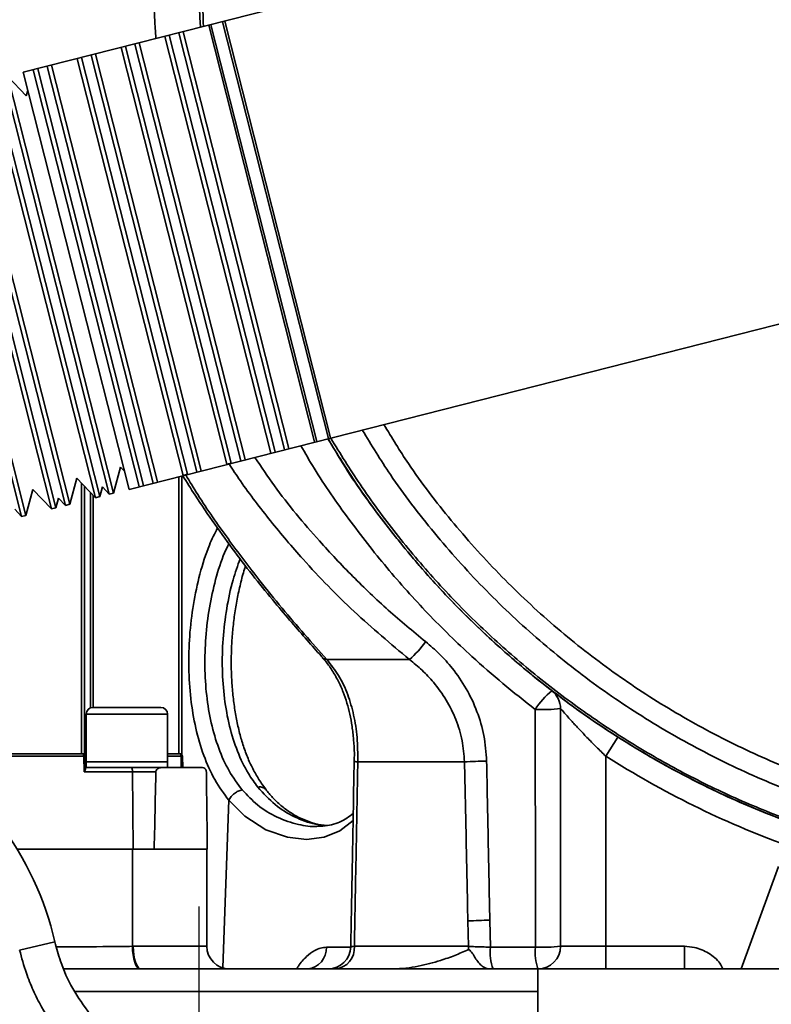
# Model space of a CAD drawing. Header units: millimetres. Extents: x -10540 to 6039, y -7467 to 6433.
# Tile 165 of 236: x -4430 to -4264, y 507 to 725. Entities that reach past the tile are written whole.
import ezdxf

# ---------------------------------------------------------------- set-up
doc = ezdxf.new("R2010")
doc.units = ezdxf.units.MM
doc.header["$LTSCALE"] = 8
doc.header["$PDSIZE"] = -1
doc.linetypes.add('CENTER', pattern=[10.16, 6.35, -1.27, 1.27, -1.27])
doc.layers.get('Defpoints').update_dxf_attribs({"true_color": 0x5e5e5e})
doc.layers.add('细实线层', color=7, linetype='Continuous')
doc.dimstyles.new('ISO-25', dxfattribs={"dimscale": 20, "dimtxt": 5, "dimasz": 6, "dimexe": 6, "dimexo": 0.625, "dimtad": 1, "dimtoh": 1, "dimdec": 0, "dimtxsty": 'Standard', "dimcen": 2.5, "dimclrd": 1, "dimclre": 1, "dimclrt": 4, "dimadec": 1, "dimazin": 2, "dimtfac": 1, "dimtdec": 0, "dimtmove": 0, "dimatfit": 0, "dimfxl": 1, "dimarcsym": 0})

# ---------------------------------------------------------------- blocks, each defined once
blk = doc.blocks.new('*D83')
at = {"color": 1, "lineweight": -2, "transparency": 16777216}
for p, q in [((-4190.83, 508.96), (-4190.83, -88.06)), ((-4390.83, 112.7), (-4390.83, -88.06)), ((-4510.83, 31.94), (-4630.83, 31.94)), ((-4390.83, 31.94), (-4190.83, 31.94)), ((-4070.83, 31.94), (-3639.53, 31.94))]:
    blk.add_line(p, q, dxfattribs=at)
at = {"color": 1, "transparency": 16777216}
for points in [[(-4510.83, 51.94), (-4510.83, 11.94), (-4390.83, 31.94)], [(-4070.83, 51.94), (-4070.83, 11.94), (-4190.83, 31.94)]]:
    blk.add_solid(points, dxfattribs=at)
at = {"layer": 'Defpoints', "color": 0, "transparency": 16777216}
for p in [(-4190.83, 521.46), (-4390.83, 125.2), (-4190.83, 31.94)]:
    blk.add_point(p, dxfattribs=at)
at = {"color": 4, "transparency": 16777216, "insert": (-3795.18, 115.23), "char_height": 100, "attachment_point": 5}
blk.add_mtext('{\\H1.4x;200}', dxfattribs=at)
blk = doc.blocks.new('*D84')
at = {"color": 1, "lineweight": -2, "transparency": 16777216}
for p, q in [((-3737.67, 722.67), (-3737.67, -441.78)), ((-4390.83, 112.7), (-4390.83, -441.78)), ((-4270.83, -321.78), (-3857.67, -321.78))]:
    blk.add_line(p, q, dxfattribs=at)
at = {"color": 1, "transparency": 16777216}
for points in [[(-4270.83, -301.78), (-4270.83, -341.78), (-4390.83, -321.78)], [(-3857.67, -301.78), (-3857.67, -341.78), (-3737.67, -321.78)]]:
    blk.add_solid(points, dxfattribs=at)
at = {"layer": 'Defpoints', "color": 0, "transparency": 16777216}
for p in [(-3737.67, 735.17), (-4390.83, 125.2), (-3737.67, -321.78)]:
    blk.add_point(p, dxfattribs=at)
at = {"color": 4, "transparency": 16777216, "insert": (-4064.25, -239.28), "char_height": 100, "attachment_point": 5}
blk.add_mtext('{\\H1.4x;653}', dxfattribs=at)
blk = doc.blocks.new('*D85')
at = {"color": 1, "lineweight": -2, "transparency": 16777216}
for p, q in [((-1746.96, 924.1), (-1746.96, -622.79)), ((-4390.83, 112.7), (-4390.83, -622.79)), ((-4270.83, -502.79), (-1866.96, -502.79))]:
    blk.add_line(p, q, dxfattribs=at)
at = {"color": 1, "transparency": 16777216}
for points in [[(-4270.83, -482.79), (-4270.83, -522.79), (-4390.83, -502.79)], [(-1866.96, -482.79), (-1866.96, -522.79), (-1746.96, -502.79)]]:
    blk.add_solid(points, dxfattribs=at)
at = {"layer": 'Defpoints', "color": 0, "transparency": 16777216}
for p in [(-1746.96, 936.6), (-4390.83, 125.2), (-1746.96, -502.79)]:
    blk.add_point(p, dxfattribs=at)
at = {"color": 4, "transparency": 16777216, "insert": (-3068.9, -420.29), "char_height": 100, "attachment_point": 5}
blk.add_mtext('{\\H1.4x;2644}', dxfattribs=at)
blk = doc.blocks.new('*D86')
at = {"color": 1, "lineweight": -2, "transparency": 16777216}
for p, q in [((-6322.53, 1953.41), (-6322.53, -622.79)), ((-4390.83, 112.7), (-4390.83, -622.79)), ((-4510.83, -502.79), (-6202.53, -502.79))]:
    blk.add_line(p, q, dxfattribs=at)
at = {"color": 1, "transparency": 16777216}
for points in [[(-6202.53, -482.79), (-6202.53, -522.79), (-6322.53, -502.79)], [(-4510.83, -482.79), (-4510.83, -522.79), (-4390.83, -502.79)]]:
    blk.add_solid(points, dxfattribs=at)
at = {"layer": 'Defpoints', "color": 0, "transparency": 16777216}
for p in [(-6322.53, 1965.91), (-4390.83, 125.2), (-6322.53, -502.79)]:
    blk.add_point(p, dxfattribs=at)
at = {"color": 4, "transparency": 16777216, "insert": (-5356.68, -420.29), "char_height": 100, "attachment_point": 5}
blk.add_mtext('{\\H1.4x;1932}', dxfattribs=at)
blk = doc.blocks.new('*D89')
at = {"color": 1, "lineweight": -2, "transparency": 16777216}
for p, q in [((-4417.71, 735.17), (-5044.16, 735.17)), ((-4924.16, 255.17), (-4924.16, 615.17)), ((-4708.39, 135.17), (-5044.16, 135.17))]:
    blk.add_line(p, q, dxfattribs=at)
at = {"color": 1, "transparency": 16777216}
for points in [[(-4944.16, 615.17), (-4904.16, 615.17), (-4924.16, 735.17)], [(-4944.16, 255.17), (-4904.16, 255.17), (-4924.16, 135.17)]]:
    blk.add_solid(points, dxfattribs=at)
at = {"layer": 'Defpoints', "color": 0, "transparency": 16777216}
for p in [(-4924.16, 735.17), (-4405.21, 735.17), (-4695.89, 135.17)]:
    blk.add_point(p, dxfattribs=at)
at = {"color": 4, "transparency": 16777216, "insert": (-5007.44, 435.17), "char_height": 100, "attachment_point": 5, "rotation": 90}
blk.add_mtext('{\\H1.4x;600}', dxfattribs=at)
blk = doc.blocks.new('*U96')
at = {"color": 0, "linetype": 'CENTER', "transparency": 16777216}
blk.add_line((0, 148.41), (0, -255.37), dxfattribs=at)
blk = doc.blocks.new('*D105')
at = {"layer": 'Defpoints', "color": 0, "transparency": 16777216}
for p in [(-4190.83, 1893.17), (-4428.18, 1280.34), (-5294.27, 1124.16), (-4190.83, 735.17), (-4190.83, 521.46)]:
    blk.add_point(p, dxfattribs=at)
at = {"layer": '细实线层', "color": 1, "lineweight": -2, "transparency": 16777216}
blk.add_arc((-4190.83, 735.17), 594.6, 101.583, 148.99841, dxfattribs=at)
at = {"layer": '细实线层', "color": 1, "transparency": 16777216}
for points in [[(-4312.23, 1337.56), (-4308.2, 1297.76), (-4190.83, 1329.77)], [(-4682.39, 1032.91), (-4718.58, 1049.95), (-4751.6, 932.86)]]:
    blk.add_solid(points, dxfattribs=at)
at = {"layer": '细实线层', "color": 4, "transparency": 16777216, "insert": (-4570.77, 1271.97), "char_height": 100, "attachment_point": 5, "rotation": 35.2907}
blk.add_mtext('60%%D', dxfattribs=at)

msp = doc.modelspace()

# ---------------------------------------------------------------- linework, layer by layer
at = {"linetype": 'Continuous', "lineweight": 35}
for p, q in [((-4189.8, 774.29), (-4429.67, 713.31)), ((-4385.09, 724.59), (-4361.68, 632.52)), ((-4388.64, 723.69), (-4365.23, 631.62)), ((-4388.16, 723.81), (-4364.75, 631.74)), ((-4385.57, 724.47), (-4362.16, 632.4)), ((-4398.33, 721.22), (-4374.92, 629.15)), ((-4397.36, 721.47), (-4373.96, 629.4)), ((-4395.26, 722), (-4371.86, 629.93)), ((-4394.29, 722.25), (-4370.89, 630.18)), ((-4408.02, 718.76), (-4384.62, 626.69)), ((-4407.05, 719.01), (-4383.65, 626.93)), ((-4404.96, 719.54), (-4381.55, 627.47)), ((-4403.99, 719.79), (-4380.58, 627.72)), ((-4417.72, 716.3), (-4394.31, 624.22)), ((-4416.75, 716.54), (-4393.34, 624.47)), ((-4414.65, 717.08), (-4391.24, 625)), ((-4413.68, 717.32), (-4390.27, 625.25)), ((-4427.41, 713.83), (-4404, 621.76)), ((-4426.44, 714.08), (-4403.03, 622.01)), ((-4424.34, 714.61), (-4400.93, 622.54)), ((-4423.37, 714.86), (-4399.96, 622.79)), ((-4436.13, 711.61), (-4412.72, 619.54)), ((-4434.03, 712.15), (-4410.62, 620.08)), ((-4428.96, 708.09), (-4433.06, 712.39)), ((-4433.06, 712.39), (-4409.65, 620.32)), ((-4429.67, 713.31), (-4406.24, 621.14)), ((-4443.72, 709.68), (-4420.31, 617.61)), ((-4442.75, 709.93), (-4419.35, 617.86)), ((-4437.1, 711.37), (-4413.69, 619.3)), ((-4428.64, 709.26), (-4428.96, 708.09)), ((-4453.41, 707.22), (-4430.01, 615.15)), ((-4452.44, 707.47), (-4429.04, 615.4)), ((-4446.79, 708.9), (-4423.38, 616.83)), ((-4445.82, 709.15), (-4422.41, 617.08)), ((-4406.24, 621.14), (-4166.37, 682.12)), ((-4384.62, 626.69), (-4383.65, 626.93)), ((-4409.65, 620.32), (-4408.1, 626.07)), ((-4408.1, 626.07), (-4407.27, 625.19)), ((-4394.31, 624.22), (-4393.34, 624.47)), ((-4419.35, 617.86), (-4417.8, 623.6)), ((-4417.8, 623.6), (-4413.69, 619.3)), ((-4416.73, 562.67), (-4416.73, 622.49)), ((-4395.21, 562.67), (-4395.21, 623.94)), ((-4394.59, 562.67), (-4394.59, 624.1)), ((-4429.04, 615.4), (-4427.49, 621.14)), ((-4427.49, 621.14), (-4423.38, 616.83)), ((-4416.07, 562.67), (-4416.07, 621.8)), ((-4414.74, 572.88), (-4414.74, 620.4)), ((-4412.72, 619.54), (-4412.15, 621.68)), ((-4412.15, 621.68), (-4410.62, 620.08)), ((-4410.62, 620.08), (-4409.65, 620.32)), ((-4422.41, 617.08), (-4421.84, 619.21)), ((-4421.84, 619.21), (-4420.31, 617.61)), ((-4414.19, 619.82), (-4414.19, 572.97)), ((-4413.69, 619.3), (-4412.72, 619.54)), ((-4431.53, 616.75), (-4430.01, 615.15)), ((-4423.38, 616.83), (-4422.41, 617.08)), ((-4420.31, 617.61), (-4419.35, 617.86)), ((-4430.01, 615.15), (-4429.04, 615.4)), ((-4362.51, 583.55), (-4344.24, 583.55)), ((-4414.23, 572.97), (-4399.23, 572.97)), ((-4310.83, 520.17), (-4310.83, 572.69)), ((-4415.73, 571.47), (-4415.73, 560.97)), ((-4397.73, 571.47), (-4415.73, 571.47)), ((-4397.73, 560.97), (-4397.73, 571.47)), ((-4298.14, 566.4), (-4300.83, 562.18)), ((-4416.27, 562.18), (-4432.75, 562.18)), ((-4432.28, 562.67), (-4416.73, 562.67)), ((-4416.07, 562.67), (-4416.73, 562.67)), ((-4416.19, 558.69), (-4416.27, 562.18)), ((-4415.73, 562.67), (-4416.07, 562.67)), ((-4415.88, 559.42), (-4415.94, 562.18)), ((-4415.73, 562.18), (-4415.94, 562.18)), ((-4395.21, 562.67), (-4397.73, 562.67)), ((-4394.75, 562.18), (-4397.73, 562.18)), ((-4394.59, 562.67), (-4395.21, 562.67)), ((-4394.69, 559.53), (-4394.75, 562.18)), ((-4394.38, 559.67), (-4394.44, 562.18)), ((-4300.83, 562.18), (-4300.83, 520.17)), ((-4415.89, 559.67), (-4405.82, 559.67)), ((-4415.73, 560.97), (-4415.73, 559.67)), ((-4397.73, 560.97), (-4415.73, 560.97)), ((-4405.82, 559.67), (-4399, 559.67)), ((-4397.73, 559.67), (-4397.73, 560.97)), ((-4356.46, 561.02), (-4356.46, 561.02)), ((-4332.07, 560.93), (-4355.66, 560.93)), ((-4405.47, 558.69), (-4416.19, 558.69)), ((-4405.37, 541.67), (-4405.47, 558.69)), ((-4400.32, 558.69), (-4405.47, 558.69)), ((-4384.19, 552.46), (-4385.52, 515.47)), ((-4430.99, 541.67), (-4405.37, 541.67)), ((-4405.5, 541.67), (-4405.5, 520.17)), ((-4405.37, 541.67), (-4400.68, 541.67)), ((-4400.23, 541.67), (-4400.68, 541.67)), ((-4400.23, 541.67), (-4389.05, 541.67)), ((-4389.05, 520.17), (-4389.05, 541.67)), ((-4388.94, 541.67), (-4389.05, 541.67)), ((-4262.65, 537.84), (-4270.9, 515.17)), ((-4331.21, 520.17), (-4331.33, 525.78)), ((-4326.48, 525.95), (-4326.36, 520)), ((-4422.63, 521.14), (-4430.43, 519.34)), ((-4405.5, 520.17), (-4405.31, 520.17)), ((-4405.31, 520.17), (-4389.05, 520.17)), ((-4356.42, 520.17), (-4331.21, 520.17)), ((-4310.83, 520.17), (-4300.83, 520.17)), ((-4300.83, 520.17), (-4283.44, 520.17)), ((-4300.83, 520.17), (-4300.83, 515.17)), ((-4283.44, 520.17), (-4283.44, 515.17)), ((-4420.67, 515.17), (-4315.83, 515.17)), ((-4315.83, 515.17), (-4315.83, 415.17)), ((-4245.83, 515.17), (-4315.83, 515.17)), ((-4315.83, 510.17), (-4418.27, 510.17))]:
    msp.add_line(p, q, dxfattribs=at)
at = {"linetype": 'Continuous', "lineweight": 35, "flags": 128}
for points in [[(-4316.4, 519.99), (-4316.4, 529.99), (-4316.43, 572.51)], [(-4416.27, 562.18), (-4416.27, 562.28), (-4416.28, 562.37), (-4416.3, 562.45), (-4416.32, 562.53), (-4416.35, 562.59), (-4416.37, 562.64), (-4416.41, 562.66), (-4416.44, 562.67)], [(-4394.75, 562.18), (-4394.75, 562.28), (-4394.76, 562.37), (-4394.78, 562.45), (-4394.8, 562.53), (-4394.83, 562.59), (-4394.87, 562.64), (-4394.9, 562.66), (-4394.94, 562.67)], [(-4405.47, 558.69), (-4405.48, 558.88), (-4405.5, 559.07), (-4405.53, 559.24), (-4405.58, 559.39), (-4405.63, 559.51), (-4405.69, 559.6), (-4405.75, 559.65), (-4405.82, 559.67)], [(-4356.71, 547.97), (-4356.72, 547.95), (-4359.61, 545.68), (-4363.08, 544.28), (-4367.02, 543.8), (-4371.2, 544.26), (-4376, 545.94), (-4380.62, 548.9), (-4384.19, 552.46), (-4384.19, 552.46), (-4384.19, 552.46)], [(-4271.76, 552.28), (-4271.82, 552.31), (-4271.2, 552.03), (-4269.87, 551.45), (-4268.88, 551.03), (-4267.55, 550.47), (-4266.76, 550.15), (-4265.89, 549.79), (-4263.92, 549.01)], [(-4405.5, 520.17), (-4405.46, 519.2), (-4405.37, 518.27), (-4405.21, 517.41), (-4405, 516.65), (-4404.74, 516.03), (-4404.45, 515.56), (-4404.13, 515.28), (-4403.79, 515.17)], [(-4405.31, 520.17), (-4405.28, 519.2), (-4405.18, 518.26), (-4405.01, 517.39), (-4404.8, 516.64), (-4404.53, 516.01), (-4404.23, 515.55), (-4403.9, 515.27), (-4403.56, 515.17)]]:
    msp.add_lwpolyline(points, dxfattribs=at)
at = {"linetype": 'Continuous', "lineweight": 35}
for centre, radius, start, end in [((-4190.25, 735.12), 200.57, 164.0312, 183.3859), ((-4361.08, 602.34), 25.24, 311.8699, 323.9413), ((-4362.48, 584.92), 1.37, 223.6523, 268.7151), ((-4300.18, 561.86), 19.44, 130.4169, 146.7565), ((-4315.83, 572.69), 5, 0, 52.4281), ((-4414.23, 571.47), 1.5, 90, 180), ((-4399.23, 571.47), 1.5, 0, 90), ((-4314.92, 612.75), 40.27, 267.8453, 275.8317), ((-4416.44, 562.17), 0.5, 1.2411, 90), ((-4416.07, 557.33), 4.85, 88.4242, 92.3089), ((-4394.94, 562.17), 0.5, 1.2669, 90), ((-4394.56, 557.62), 4.57, 88.4984, 92.3669), ((-4190.83, 735.17), 205, 237.5485, 250), ((-4355.69, 564.08), 3.15, 255.8505, 270.6112), ((-4325.82, 455.19), 105.92, 90.7443, 93.3845), ((-4490.83, 505.34), 70, 13.0448, 36.8699), ((-4325.18, 420.78), 105.17, 90.7099, 93.3539), ((-4384.05, 520.17), 5, 180, 270), ((-4362.23, 520.17), 5, 270.0011, 359.0324), ((-4361.06, 519.8), 4.65, 275.4548, 4.5678), ((-4337.15, 520.17), 5.94, 352.5707, 359.9999), ((-4316.72, 518.84), 9.71, 173.1555, 202.2221), ((-4305.58, 518.83), 10.88, 173.8832, 199.6677), ((-4314.9, 560.27), 40.3, 267.8684, 275.8017), ((-4315.83, 520.17), 5, 270, 0), ((-4367.19, 519.73), 4.58, 275.7863, 2.9897)]:
    msp.add_arc(centre, radius, start, end, dxfattribs=at)
for points, knots in [([(-4400.29, 720.78), (-4400.35, 721.51), (-4400.75, 726.1), (-4400.9, 734.61), (-4400.65, 746.24), (-4399.7, 757.96), (-4398.07, 769.72), (-4395.8, 781.49), (-4393.73, 789.2), (-4392.69, 793.06)], [0, 0, 0, 0, 0.03013, 0.189418, 0.34883, 0.508119, 0.672034, 0.836084, 1, 1, 1, 1]), ([(-4382.54, 789.77), (-4383.68, 785.43), (-4385.96, 776.73), (-4388.26, 763.41), (-4389.71, 749.98), (-4390.32, 736.63), (-4389.96, 727.79), (-4389.79, 723.45)], [0, 0, 0, 0, 0.200792, 0.402268, 0.60397, 0.805433, 1, 1, 1, 1]), ([(-4349.91, 635.46), (-4348.14, 632.56), (-4343.64, 625.18), (-4335.13, 614.16), (-4324.65, 602.4), (-4313.19, 591.56), (-4300.93, 581.76), (-4287.93, 573.09), (-4274.3, 565.53), (-4260.09, 559.11), (-4245.95, 554.1), (-4232.02, 550.37), (-4218.42, 547.81), (-4204.65, 546.19), (-4195.43, 545.98), (-4190.83, 545.88)], [0, 0, 0, 0, 0.05355, 0.135988, 0.218717, 0.301443, 0.383878, 0.465317, 0.54704, 0.628761, 0.710199, 0.78255, 0.855105, 0.927655, 1, 1, 1, 1]), ([(-4190.83, 541.41), (-4195.55, 541.52), (-4205.01, 541.73), (-4219.13, 543.39), (-4233.1, 546.02), (-4247.38, 549.83), (-4261.89, 554.98), (-4276.46, 561.55), (-4290.45, 569.3), (-4303.79, 578.19), (-4316.36, 588.24), (-4328.12, 599.34), (-4338.88, 611.4), (-4347.83, 623.03), (-4352.65, 630.93), (-4354.67, 634.25)], [0, 0, 0, 0, 0.071929, 0.14406, 0.216197, 0.288132, 0.369074, 0.450298, 0.531524, 0.612468, 0.694382, 0.776585, 0.858791, 0.940709, 1, 1, 1, 1]), ([(-4190.83, 535.17), (-4196.14, 535.29), (-4206.76, 535.54), (-4221.77, 537.41), (-4235.81, 540.15), (-4248.87, 543.64), (-4261.67, 548), (-4274.14, 553.19), (-4286.22, 559.21), (-4297.88, 566.06), (-4309.07, 573.71), (-4319.74, 582.09), (-4329.8, 591.15), (-4339.23, 600.86), (-4347.94, 611.21), (-4355.7, 621.67), (-4360.17, 628.91), (-4362.26, 632.3)], [0, 0, 0, 0, 0.0772397, 0.1544799, 0.2197942, 0.2853327, 0.3509471, 0.4164855, 0.4817998, 0.5473636, 0.6131531, 0.6790196, 0.7448101, 0.8103747, 0.8760223, 0.941895, 1, 1, 1, 1]), ([(-4362.21, 632.35), (-4361.29, 630.75), (-4357.81, 624.67), (-4350.7, 614.76), (-4340.98, 602.73), (-4330.31, 591.57), (-4318.86, 581.26), (-4306.59, 571.84), (-4293.63, 563.38), (-4280.07, 555.98), (-4266.13, 549.62), (-4256.51, 546.32), (-4251.75, 544.69)], [0, 0, 0, 0, 0.0382918, 0.145858, 0.2533105, 0.3600408, 0.4666879, 0.5738881, 0.6816359, 0.7885595, 0.8951654, 1, 1, 1, 1]), ([(-4361.66, 632.47), (-4359.54, 629.04), (-4355.06, 621.78), (-4347.3, 611.31), (-4338.62, 601), (-4329.23, 591.34), (-4319.21, 582.31), (-4308.6, 573.97), (-4297.46, 566.35), (-4285.86, 559.52), (-4273.83, 553.51), (-4261.41, 548.33), (-4248.65, 543.98), (-4235.65, 540.49), (-4221.66, 537.75), (-4206.7, 535.9), (-4196.12, 535.66), (-4190.83, 535.54)], [0, 0, 0, 0, 0.058992, 0.124798, 0.190381, 0.255865, 0.321573, 0.387356, 0.453063, 0.518546, 0.583818, 0.649316, 0.714889, 0.780384, 0.845654, 0.922825, 1, 1, 1, 1]), ([(-4316.43, 572.51), (-4318.83, 574.39), (-4323.62, 578.15), (-4331.6, 585.15), (-4340.27, 593.62), (-4349.37, 603.76), (-4357.74, 614.51), (-4364.07, 623.53), (-4367.31, 629.13), (-4368.27, 630.79)], [0, 0, 0, 0, 0.116247, 0.232493, 0.405556, 0.579185, 0.753003, 0.926625, 1, 1, 1, 1]), ([(-4344.24, 583.55), (-4348.37, 587.01), (-4356.64, 593.94), (-4366.75, 604.35), (-4375.01, 614.11), (-4380.44, 621.16), (-4383.31, 625.51), (-4384.13, 626.76)], [0, 0, 0, 0, 0.2740121, 0.5480162, 0.7358615, 0.9238588, 1, 1, 1, 1]), ([(-4378.41, 628.21), (-4377, 626.11), (-4372.68, 619.64), (-4365.35, 610.91), (-4356.83, 601.83), (-4349.01, 594.37), (-4343.45, 589.78), (-4340.68, 587.49)], [0, 0, 0, 0, 0.136125, 0.418617, 0.612357, 0.806254, 1, 1, 1, 1]), ([(-4394.36, 624.16), (-4393.46, 622.72), (-4391.19, 619.07), (-4387.34, 613.46), (-4382.92, 607.35), (-4378.47, 601.57), (-4374.26, 596.38), (-4370.38, 591.82), (-4366.96, 587.91), (-4364.68, 585.35), (-4363.57, 584.11), (-4363.46, 583.99)], [0, 0, 0, 0, 0.097202, 0.245509, 0.391545, 0.533912, 0.671961, 0.787471, 0.892624, 0.989493, 1, 1, 1, 1]), ([(-4393.72, 624.32), (-4392.84, 622.86), (-4389.91, 618.01), (-4384.4, 610.19), (-4378.13, 601.87), (-4372.42, 594.88), (-4367.43, 589.05), (-4364.15, 585.38), (-4362.51, 583.55)], [0, 0, 0, 0, 0.096, 0.319703, 0.543382, 0.695596, 0.847896, 1, 1, 1, 1]), ([(-4384.19, 552.46), (-4385.26, 553.91), (-4387.4, 556.82), (-4389.82, 562.25), (-4391.59, 568.3), (-4392.69, 574.85), (-4393.13, 581.73), (-4392.94, 588.76), (-4392.12, 595.76), (-4390.65, 602.53), (-4388.86, 608.26), (-4387.31, 611.38), (-4386.69, 612.63)], [0, 0, 0, 0, 0.103279, 0.206541, 0.309329, 0.412116, 0.5144, 0.616688, 0.720406, 0.824131, 0.929494, 1, 1, 1, 1]), ([(-4384.16, 609.13), (-4384.49, 608.47), (-4385.69, 606.06), (-4387.16, 601.27), (-4388.57, 594.99), (-4389.36, 588.47), (-4389.57, 581.94), (-4389.18, 575.55), (-4388.16, 569.45), (-4386.51, 563.82), (-4384.24, 558.78), (-4382.22, 556.07), (-4381.21, 554.72)], [0, 0, 0, 0, 0.0410381, 0.149786, 0.2570826, 0.3643733, 0.4701333, 0.5758854, 0.6818289, 0.7877661, 0.8938772, 1, 1, 1, 1]), ([(-4377.77, 555.35), (-4378.49, 556.33), (-4380.21, 558.67), (-4382.36, 563.17), (-4384.14, 568.76), (-4385.24, 574.91), (-4385.72, 581.42), (-4385.55, 588.11), (-4384.74, 594.78), (-4383.49, 600.79), (-4382.23, 604.29), (-4381.68, 605.8)], [0, 0, 0, 0, 0.082077, 0.198065, 0.314052, 0.431591, 0.54914, 0.668015, 0.786898, 0.907346, 1, 1, 1, 1]), ([(-4375.98, 554.88), (-4376.31, 555.3), (-4377.17, 556.41), (-4378.41, 558.47), (-4379.68, 560.99), (-4380.74, 563.69), (-4381.63, 566.55), (-4382.36, 569.57), (-4382.93, 572.77), (-4383.35, 576.12), (-4383.6, 579.56), (-4383.68, 583.05), (-4383.59, 586.54), (-4383.34, 590.01), (-4382.94, 593.46), (-4382.37, 596.89), (-4381.63, 600.25), (-4381, 602.72), (-4380.56, 604), (-4380.48, 604.24)], [0, 0, 0, 0, 0.0395, 0.103934, 0.167172, 0.2294, 0.28989, 0.351376, 0.413984, 0.477379, 0.541147, 0.604748, 0.667697, 0.72994, 0.792754, 0.856409, 0.920597, 0.984954, 1, 1, 1, 1]), ([(-4340.68, 587.49), (-4339.63, 586.59), (-4337.52, 584.8), (-4334.46, 581.35), (-4331.56, 577.13), (-4329.2, 572.11), (-4327.59, 566.71), (-4327.33, 562.99), (-4327.19, 561.1)], [0, 0, 0, 0, 0.135499, 0.272691, 0.451825, 0.635524, 0.815095, 1, 1, 1, 1]), ([(-4363.53, 583.94), (-4363.34, 583.74), (-4362.55, 582.92), (-4361.36, 581.23), (-4359.99, 578.89), (-4358.89, 576.44), (-4358.04, 573.97), (-4357.39, 571.43), (-4356.89, 568.73), (-4356.56, 565.83), (-4356.4, 563.23), (-4356.44, 561.61), (-4356.46, 561.02)], [0, 0, 0, 0, 0.037472, 0.155226, 0.273372, 0.390954, 0.495442, 0.597223, 0.704564, 0.818287, 0.93299, 1, 1, 1, 1]), ([(-4362.51, 583.55), (-4361.6, 582.4), (-4359.74, 580.05), (-4357.82, 575.87), (-4356.49, 571.28), (-4355.71, 566.27), (-4355.68, 562.74), (-4355.66, 560.93)], [0, 0, 0, 0, 0.194442, 0.39476, 0.589275, 0.789336, 1, 1, 1, 1]), ([(-4332.07, 560.93), (-4332.19, 562.5), (-4332.44, 565.69), (-4333.87, 570.3), (-4336.02, 574.65), (-4338.62, 578.25), (-4341.4, 581.24), (-4343.29, 582.78), (-4344.24, 583.55)], [0, 0, 0, 0, 0.177792, 0.361353, 0.540508, 0.724502, 0.861392, 1, 1, 1, 1]), ([(-4300.83, 562.18), (-4301.53, 562.87), (-4302.96, 564.25), (-4304.94, 566.26), (-4306.75, 568.16), (-4308.16, 569.68), (-4309.23, 570.88), (-4310.09, 571.85), (-4310.6, 572.44), (-4310.8, 572.66), (-4310.82, 572.68), (-4310.83, 572.69)], [0, 0, 0, 0, 0.152506, 0.308731, 0.447545, 0.590184, 0.682537, 0.777303, 0.904591, 0.955205, 1, 1, 1, 1]), ([(-4415.89, 559.42), (-4415.88, 559.41), (-4415.87, 559.33), (-4415.95, 559.12), (-4416.07, 558.89), (-4416.17, 558.73), (-4416.19, 558.69), (-4416.19, 558.69)], [0, 0, 0, 0, 0.0667791, 0.3963576, 0.853318, 0.9933367, 1, 1, 1, 1]), ([(-4399, 559.67), (-4399.26, 559.65), (-4399.59, 559.62), (-4400, 559.35), (-4400.19, 559.15), (-4400.29, 558.91), (-4400.31, 558.78), (-4400.32, 558.71), (-4400.32, 558.69)], [0, 0, 0, 0, 0.516214, 0.663881, 0.859761, 0.925204, 0.980924, 1, 1, 1, 1]), ([(-4389.98, 559.67), (-4391.42, 559.67), (-4394, 559.67), (-4397.47, 559.67), (-4399, 559.67)], [0, 0, 0, 0, 0.559957, 1, 1, 1, 1]), ([(-4389.15, 558.69), (-4389.16, 558.74), (-4389.16, 558.86), (-4389.21, 559.06), (-4389.31, 559.31), (-4389.57, 559.61), (-4389.81, 559.65), (-4389.98, 559.67)], [0, 0, 0, 0, 0.0548513, 0.1242518, 0.2390079, 0.4746552, 1, 1, 1, 1]), ([(-4356.46, 561.02), (-4356.53, 557.75), (-4356.79, 544.11), (-4357.04, 530.46), (-4357.22, 520.08)], [0, 0, 0, 0, 0.2396731, 1, 1, 1, 1]), ([(-4355.66, 560.93), (-4355.76, 555.48), (-4355.97, 544.58), (-4356.22, 530.99), (-4356.37, 522.86), (-4356.42, 520.17)], [0, 0, 0, 0, 0.4012167, 0.8024339, 1, 1, 1, 1]), ([(-4331.33, 525.78), (-4331.45, 531.63), (-4331.69, 543.35), (-4331.95, 555.07), (-4332.07, 560.93)], [0, 0, 0, 0, 0.5, 1, 1, 1, 1]), ([(-4327.19, 561.1), (-4327.07, 555.24), (-4326.83, 543.52), (-4326.6, 531.81), (-4326.48, 525.95)], [0, 0, 0, 0, 0.500001, 1, 1, 1, 1]), ([(-4400.68, 541.67), (-4400.61, 544.85), (-4400.49, 550.52), (-4400.37, 556.19), (-4400.32, 558.69)], [0, 0, 0, 0, 0.560071, 1, 1, 1, 1]), ([(-4389.15, 558.69), (-4389.11, 555.51), (-4389.04, 549.84), (-4388.97, 544.17), (-4388.94, 541.67)], [0, 0, 0, 0, 0.559929, 1, 1, 1, 1]), ([(-4377.77, 555.35), (-4377.58, 555.37), (-4377.2, 555.41), (-4376.71, 555.31), (-4376.3, 555.13), (-4376.13, 554.93), (-4376.05, 554.84)], [0, 0, 0, 0, 0.261209, 0.522419, 0.783628, 1, 1, 1, 1]), ([(-4362.44, 546.88), (-4363.31, 546.94), (-4365.73, 547.12), (-4369.68, 548.65), (-4374.08, 551.28), (-4376.53, 553.98), (-4377.77, 555.35)], [0, 0, 0, 0, 0.158402, 0.441085, 0.716449, 1, 1, 1, 1]), ([(-4362.73, 546.84), (-4363.19, 546.89), (-4364.38, 547.04), (-4366.34, 547.62), (-4368.55, 548.54), (-4370.7, 549.76), (-4372.68, 551.26), (-4374.47, 552.94), (-4375.53, 554.25), (-4376.02, 554.86)], [0, 0, 0, 0, 0.098402, 0.255627, 0.413057, 0.56874, 0.721275, 0.869049, 1, 1, 1, 1]), ([(-4381.21, 554.72), (-4380.11, 553.56), (-4377.77, 551.08), (-4373.49, 548.49), (-4369.03, 547.07), (-4366.02, 546.52), (-4364.72, 546.67), (-4364.71, 546.68)], [0, 0, 0, 0, 0.2338081, 0.498301, 0.7702979, 0.998477, 1, 1, 1, 1]), ([(-4356.68, 549.55), (-4357.13, 549.19), (-4358.07, 548.42), (-4359.67, 547.58), (-4361.43, 547.01), (-4363.16, 546.7), (-4364.28, 546.69), (-4364.72, 546.69)], [0, 0, 0, 0, 0.20185, 0.419715, 0.64001, 0.858523, 1, 1, 1, 1]), ([(-4422.63, 521.14), (-4422.25, 519.73), (-4421.3, 516.17), (-4418.86, 510.68), (-4416.22, 507.02), (-4414.89, 505.17)], [0, 0, 0, 0, 0.246156, 0.61769, 1, 1, 1, 1]), ([(-4422.33, 520.09), (-4422.27, 520.09), (-4418.36, 520.04), (-4412.74, 520.09), (-4407.19, 520.15), (-4405.5, 520.17)], [0, 0, 0, 0, 0.00938, 0.698623, 1, 1, 1, 1]), ([(-4362.61, 519.97), (-4360.94, 519.97), (-4358.96, 519.97), (-4357.52, 519.98), (-4357.29, 519.98)], [0, 0, 0, 0, 0.8463602, 1, 1, 1, 1]), ([(-4357.21, 520.08), (-4357.22, 520.08), (-4357.31, 520.1), (-4357.02, 520.13), (-4356.59, 520.16), (-4356.42, 520.17)], [0, 0, 0, 0, 0.047706, 0.634567, 1, 1, 1, 1]), ([(-4331.21, 520.17), (-4330.86, 520.15), (-4330.15, 520.11), (-4328.61, 520.05), (-4327.29, 520.02), (-4326.55, 520), (-4326.36, 520)], [0, 0, 0, 0, 0.299936, 0.59974, 0.899234, 1, 1, 1, 1]), ([(-4326.36, 520), (-4323.05, 520), (-4319.73, 520), (-4316.41, 519.99), (-4316.4, 519.99)], [0, 0, 0, 0, 0.996367, 1, 1, 1, 1]), ([(-4283.44, 520.17), (-4282.7, 520.12), (-4280.83, 520), (-4278.06, 518.78), (-4275.86, 517.03), (-4275.15, 515.6), (-4274.93, 515.17)], [0, 0, 0, 0, 0.214387, 0.538755, 0.862839, 1, 1, 1, 1]), ([(-4421.13, 500.17), (-4422.7, 502.33), (-4425.08, 505.59), (-4427.47, 510.44), (-4429.17, 514.61), (-4429.98, 517.63), (-4430.43, 519.34)], [0, 0, 0, 0, 0.371405, 0.562668, 0.75393, 1, 1, 1, 1]), ([(-4369.18, 515.17), (-4369.06, 515.37), (-4368.41, 516.43), (-4367.09, 517.93), (-4365.4, 519.22), (-4363.89, 519.86), (-4363.04, 519.93), (-4362.61, 519.97)], [0, 0, 0, 0, 0.068245, 0.359995, 0.62815, 0.814096, 1, 1, 1, 1]), ([(-4331.26, 519.4), (-4332.22, 518.99), (-4334.14, 518.15), (-4337.79, 516.86), (-4341.44, 515.89), (-4345, 515.33), (-4347.02, 515.18), (-4348.12, 515.17), (-4348.26, 515.17)], [0, 0, 0, 0, 0.2030068, 0.4069386, 0.6904553, 0.8347316, 0.9789418, 1, 1, 1, 1]), ([(-4326.74, 515.17), (-4327.16, 515.27), (-4327.85, 515.43), (-4328.78, 516.36), (-4329.53, 517.3), (-4330.18, 518.41), (-4330.69, 519.17), (-4331.07, 519.44), (-4331.2, 519.43), (-4331.25, 519.41), (-4331.26, 519.4)], [0, 0, 0, 0, 0.260604, 0.43678, 0.613433, 0.775908, 0.93663, 0.969161, 0.995256, 1, 1, 1, 1]), ([(-4366.57, 515.18), (-4366.56, 515.18), (-4366.54, 515.18), (-4366.68, 515.18), (-4366.75, 515.18)], [0, 0, 0, 0, 0.456859, 1, 1, 1, 1])]:
    msp.add_open_spline(points, degree=3, knots=knots, dxfattribs=at)
msp.add_open_spline([(-4384.19, 552.46), (-4384.03, 552.73), (-4383.72, 553.27), (-4382.96, 553.97), (-4382.09, 554.5), (-4381.5, 554.64), (-4381.21, 554.72)], degree=3, dxfattribs=at)

# ---------------------------------------------------------------- block references
at = {"color": 4, "linetype": 'CENTER'}
msp.add_blockref('*U96', (-4390.83, 380.57), dxfattribs=at)

# ---------------------------------------------------------------- dimensions: what is measured, and where the dimension line sits
for base, p2, picture, middle in [((-6322.53, -502.79), (-6322.53, 1965.91), '*D86', (-5356.68, -420.29)), ((-1746.96, -502.79), (-1746.96, 936.6), '*D85', (-3068.9, -420.29)), ((-3737.67, -321.78), (-3737.67, 735.17), '*D84', (-4064.25, -239.28)), ((-4190.83, 31.94), (-4190.83, 521.46), '*D83', (-3795.18, 115.23))]:
    dim = msp.add_linear_dim(base=base, p1=(-4390.83, 125.2), p2=p2, text='{\\H1.4x;<>}', dimstyle='ISO-25')
    dim.commit()
    dim.dimension.update_dxf_attribs({"geometry": picture, "text_midpoint": middle})
dim = msp.add_linear_dim(base=(-4924.16, 735.17), p1=(-4695.89, 135.17), p2=(-4405.21, 735.17), angle=90, text='{\\H1.4x;<>}', dimstyle='ISO-25')
dim.commit()
dim.dimension.update_dxf_attribs({"geometry": '*D89', "text_midpoint": (-5007.44, 435.17)})
at = {"layer": '细实线层', "color": 2}
dim = msp.add_angular_dim_2l(base=(-4428.18, 1280.34), line1=((-4190.83, 521.46), (-4190.83, 1893.17)), line2=((-4190.83, 735.17), (-5294.27, 1124.16)), text='60%%D', dimstyle='ISO-25', dxfattribs=at)
dim.commit()
dim.dimension.update_dxf_attribs({"geometry": '*D105', "text_midpoint": (-4570.77, 1271.97)})

doc.saveas('drawing.dxf')
